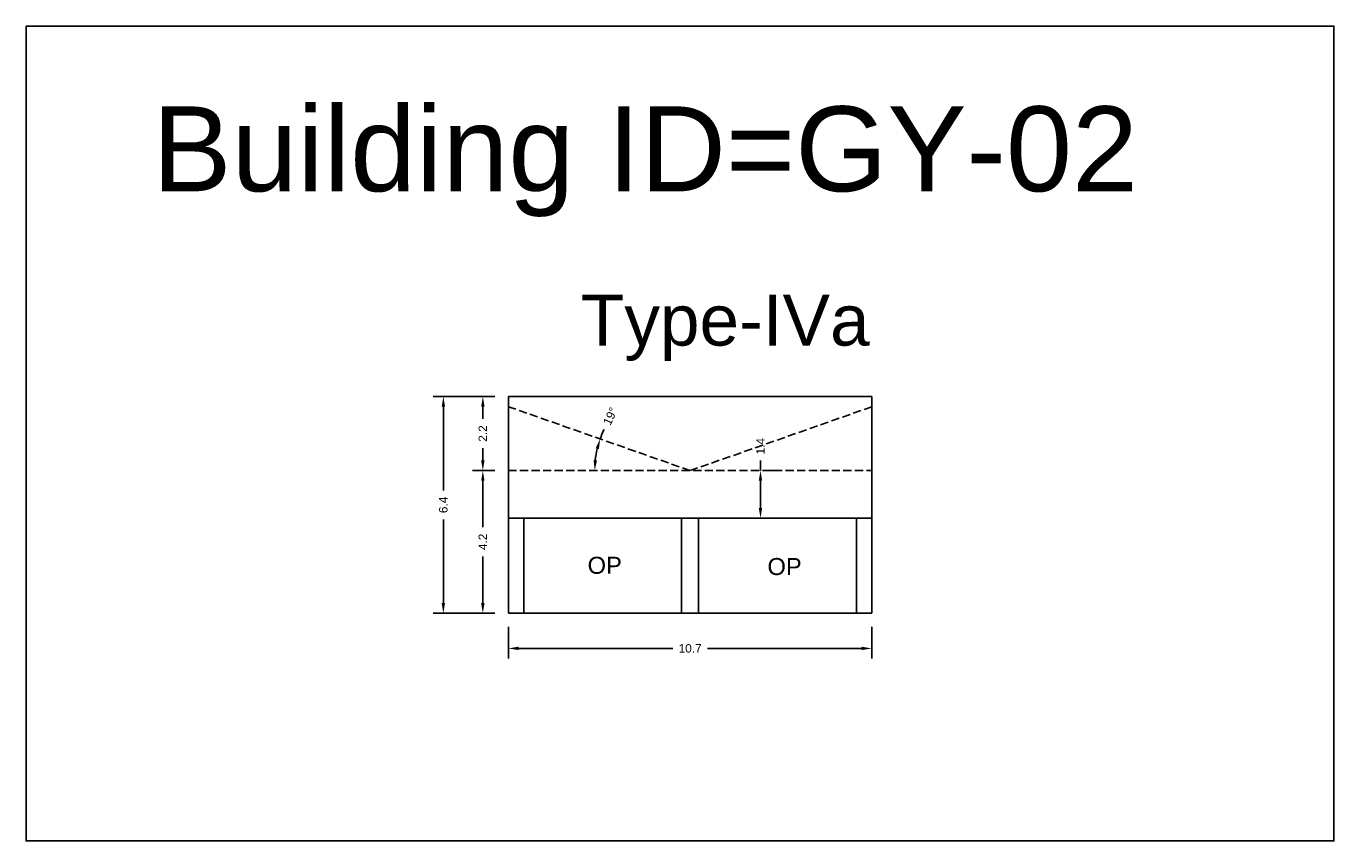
# Model space of a CAD drawing. Header units: metres. Extents: x 3416649 to 3417076, y -6712857 to -6712690.
# Tile 12 of 43: x 3416694 to 3416732, y -6712714 to -6712690. Entities that reach past the tile are written whole.
import ezdxf

# ---------------------------------------------------------------- set-up
doc = ezdxf.new("R2010")
doc.units = ezdxf.units.M
doc.linetypes.add('ACAD_ISO02W100', pattern=[15, 12, -3])
doc.layers.add('Dotted', color=7, linetype='ACAD_ISO02W100', plot=False)
doc.styles.get("Standard").update_dxf_attribs({"font": 'arial.ttf'})
doc.dimstyles.new('ISO-25', dxfattribs={"dimtxt": 0.25, "dimasz": 0.3, "dimexe": 0.3, "dimexo": 0.4, "dimgap": 0.2, "dimtad": 0, "dimdec": 1, "dimdsep": 46, "dimtxsty": 'Standard', "dimcen": 2.5, "dimadec": 0, "dimazin": 0, "dimtfac": 1, "dimtdec": 1, "dimtmove": 0, "dimatfit": 3, "dimfxl": 1, "dimarcsym": 0})

# ---------------------------------------------------------------- blocks, each defined once
blk = doc.blocks.new('*D9')
at = {"color": 0, "lineweight": -2, "transparency": 16777216}
for p, q in [((3416707.847, -6712707.764), (3416707.847, -6712708.698)), ((3416718.547, -6712707.764), (3416718.547, -6712708.698)), ((3416708.147, -6712708.398), (3416712.684, -6712708.398)), ((3416718.247, -6712708.398), (3416713.71, -6712708.398))]:
    blk.add_line(p, q, dxfattribs=at)
at = {"color": 0, "transparency": 16777216}
for points in [[(3416708.147, -6712708.348), (3416708.147, -6712708.448), (3416707.847, -6712708.398)], [(3416718.247, -6712708.348), (3416718.247, -6712708.448), (3416718.547, -6712708.398)]]:
    blk.add_solid(points, dxfattribs=at)
at = {"layer": 'Defpoints', "color": 0, "transparency": 16777216}
for p in [(3416707.847, -6712707.364), (3416718.547, -6712707.364), (3416718.547, -6712708.398)]:
    blk.add_point(p, dxfattribs=at)
at = {"color": 0, "transparency": 16777216, "insert": (3416713.197, -6712708.398), "char_height": 0.25, "attachment_point": 5}
blk.add_mtext('10.7', dxfattribs=at)
blk = doc.blocks.new('*D10')
at = {"color": 0, "lineweight": -2, "transparency": 16777216}
for start, end in [(154.5167, 160.6384), (166.7601, 173.8783)]:
    blk.add_arc((3416713.197, -6712703.164), 2.809, start, end, dxfattribs=at)
at = {"color": 0, "transparency": 16777216}
for points in [[(3416710.415, -6712702.506), (3416710.511, -6712702.534), (3416710.547, -6712702.232)], [(3416710.454, -6712702.867), (3416710.354, -6712702.861), (3416710.388, -6712703.164)]]:
    blk.add_solid(points, dxfattribs=at)
at = {"layer": 'Defpoints', "color": 0, "transparency": 16777216}
for p in [(3416707.847, -6712701.284), (3416710.406, -6712702.848), (3416707.847, -6712703.164), (3416713.197, -6712703.164), (3416718.547, -6712703.164)]:
    blk.add_point(p, dxfattribs=at)
at = {"color": 0, "transparency": 16777216, "insert": (3416710.848, -6712701.564), "char_height": 0.25, "attachment_point": 5, "rotation": 64.5167}
blk.add_mtext('19°', dxfattribs=at)
blk = doc.blocks.new('*D11')
at = {"color": 0, "lineweight": -2, "transparency": 16777216}
for p, q in [((3416707.447, -6712703.164), (3416706.793, -6712703.164)), ((3416707.093, -6712703.464), (3416707.093, -6712704.832)), ((3416707.093, -6712707.064), (3416707.093, -6712705.695)), ((3416707.447, -6712707.364), (3416706.793, -6712707.364))]:
    blk.add_line(p, q, dxfattribs=at)
at = {"color": 0, "transparency": 16777216}
for points in [[(3416707.043, -6712703.464), (3416707.143, -6712703.464), (3416707.093, -6712703.164)], [(3416707.043, -6712707.064), (3416707.143, -6712707.064), (3416707.093, -6712707.364)]]:
    blk.add_solid(points, dxfattribs=at)
at = {"layer": 'Defpoints', "color": 0, "transparency": 16777216}
for p in [(3416707.093, -6712703.164), (3416707.847, -6712703.164), (3416707.847, -6712707.364)]:
    blk.add_point(p, dxfattribs=at)
at = {"color": 0, "transparency": 16777216, "insert": (3416707.093, -6712705.264), "char_height": 0.25, "attachment_point": 5, "rotation": 90}
blk.add_mtext('4.2', dxfattribs=at)
blk = doc.blocks.new('*D12')
at = {"color": 0, "lineweight": -2, "transparency": 16777216}
for p, q in [((3416707.447, -6712700.984), (3416706.793, -6712700.984)), ((3416707.093, -6712701.284), (3416707.093, -6712701.645)), ((3416707.093, -6712702.864), (3416707.093, -6712702.502)), ((3416707.447, -6712703.164), (3416706.793, -6712703.164))]:
    blk.add_line(p, q, dxfattribs=at)
at = {"color": 0, "transparency": 16777216}
for points in [[(3416707.043, -6712701.284), (3416707.143, -6712701.284), (3416707.093, -6712700.984)], [(3416707.043, -6712702.864), (3416707.143, -6712702.864), (3416707.093, -6712703.164)]]:
    blk.add_solid(points, dxfattribs=at)
at = {"layer": 'Defpoints', "color": 0, "transparency": 16777216}
for p in [(3416707.093, -6712700.984), (3416707.847, -6712700.984), (3416707.847, -6712703.164)]:
    blk.add_point(p, dxfattribs=at)
at = {"color": 0, "transparency": 16777216, "insert": (3416707.093, -6712702.074), "char_height": 0.25, "attachment_point": 5, "rotation": 90}
blk.add_mtext('2.2', dxfattribs=at)
blk = doc.blocks.new('*D13')
at = {"color": 0, "lineweight": -2, "transparency": 16777216}
for p, q in [((3416707.447, -6712700.984), (3416705.63, -6712700.984)), ((3416705.93, -6712701.284), (3416705.93, -6712703.746)), ((3416705.93, -6712707.064), (3416705.93, -6712704.601)), ((3416707.447, -6712707.364), (3416705.63, -6712707.364))]:
    blk.add_line(p, q, dxfattribs=at)
at = {"color": 0, "transparency": 16777216}
for points in [[(3416705.88, -6712701.284), (3416705.98, -6712701.284), (3416705.93, -6712700.984)], [(3416705.88, -6712707.064), (3416705.98, -6712707.064), (3416705.93, -6712707.364)]]:
    blk.add_solid(points, dxfattribs=at)
at = {"layer": 'Defpoints', "color": 0, "transparency": 16777216}
for p in [(3416705.93, -6712700.984), (3416707.847, -6712700.984), (3416707.847, -6712707.364)]:
    blk.add_point(p, dxfattribs=at)
at = {"color": 0, "transparency": 16777216, "insert": (3416705.93, -6712704.174), "char_height": 0.25, "attachment_point": 5, "rotation": 90}
blk.add_mtext('6.4', dxfattribs=at)
blk = doc.blocks.new('*D14')
at = {"color": 0, "lineweight": -2, "transparency": 16777216}
for p, q in [((3416715.268, -6712703.164), (3416715.268, -6712702.864)), ((3416715.668, -6712703.164), (3416715.568, -6712703.164)), ((3416715.268, -6712704.264), (3416715.268, -6712703.464)), ((3416715.668, -6712704.564), (3416715.568, -6712704.564))]:
    blk.add_line(p, q, dxfattribs=at)
at = {"color": 0, "transparency": 16777216}
for points in [[(3416715.218, -6712703.464), (3416715.318, -6712703.464), (3416715.268, -6712703.164)], [(3416715.218, -6712704.264), (3416715.318, -6712704.264), (3416715.268, -6712704.564)]]:
    blk.add_solid(points, dxfattribs=at)
at = {"layer": 'Defpoints', "color": 0, "transparency": 16777216}
for p in [(3416715.268, -6712703.164), (3416715.268, -6712703.164), (3416715.268, -6712704.564)]:
    blk.add_point(p, dxfattribs=at)
at = {"color": 0, "transparency": 16777216, "insert": (3416715.268, -6712702.448), "char_height": 0.25, "attachment_point": 5, "rotation": 90}
blk.add_mtext('1.4', dxfattribs=at)

msp = doc.modelspace()

# ---------------------------------------------------------------- linework, layer by layer
for points in [[(3416693.646, -6712690.082), (3416732.15, -6712690.082), (3416732.15, -6712714.063), (3416693.646, -6712714.063)], [(3416708.297, -6712704.564), (3416712.947, -6712704.564), (3416712.947, -6712707.364), (3416708.297, -6712707.364)]]:
    msp.add_lwpolyline(points, close=True)
for points in [[(3416707.847, -6712700.984), (3416707.847, -6712707.364)], [(3416707.847, -6712700.984), (3416718.547, -6712700.984)], [(3416718.547, -6712700.984), (3416718.547, -6712707.364)], [(3416707.847, -6712704.564), (3416718.547, -6712704.564)], [(3416708.297, -6712704.564), (3416708.297, -6712707.364)], [(3416712.947, -6712704.564), (3416712.947, -6712707.364)], [(3416713.447, -6712704.564), (3416713.447, -6712707.364)], [(3416718.097, -6712704.564), (3416718.097, -6712707.364)], [(3416707.847, -6712707.364), (3416718.547, -6712707.364)]]:
    msp.add_lwpolyline(points)
at = {"layer": 'Dotted', "ltscale": 0.02}
for points in [[(3416718.547, -6712701.284), (3416713.197, -6712703.164), (3416707.847, -6712701.284)], [(3416707.847, -6712703.164), (3416718.547, -6712703.164)]]:
    msp.add_lwpolyline(points, dxfattribs=at)

# ---------------------------------------------------------------- texts
at = {"attachment_point": 1}
for s, width, heights, insert, char_height in [('Building ID=GY-02', 67.86454, [0.517], (3416697.363, -6712692.443), 2.5), ('Type-IVa ', 9.99112, [0.517], (3416709.98, -6712697.985), 1.5), ('OP', 1.17554, [0], (3416710.177, -6712705.702), 0.5), ('OP', 1.17554, [0], (3416715.473, -6712705.738), 0.5)]:
    msp.add_mtext_dynamic_manual_height_columns(s, width=width, gutter_width=12.5, heights=heights, dxfattribs=dict(at, insert=insert, char_height=char_height))

# ---------------------------------------------------------------- dimensions: what is measured, and where the dimension line sits
for base, p1, p2, picture, middle in [((3416705.93, -6712700.984), (3416707.847, -6712707.364), (3416707.847, -6712700.984), '*D13', (3416705.93, -6712704.174)), ((3416707.093, -6712700.984), (3416707.847, -6712703.164), (3416707.847, -6712700.984), '*D12', (3416707.093, -6712702.074)), ((3416715.268, -6712703.164), (3416715.268, -6712704.564), (3416715.268, -6712703.164), '*D14', (3416715.268, -6712702.448)), ((3416707.093, -6712703.164), (3416707.847, -6712707.364), (3416707.847, -6712703.164), '*D11', (3416707.093, -6712705.264))]:
    dim = msp.add_linear_dim(base=base, p1=p1, p2=p2, angle=90, dimstyle='ISO-25')
    dim.commit()
    dim.dimension.update_dxf_attribs({"geometry": picture, "text_midpoint": middle})
dim = msp.add_angular_dim_2l(base=(3416710.406, -6712702.848), line1=((3416713.197, -6712703.164), (3416707.847, -6712701.284)), line2=((3416707.847, -6712703.164), (3416718.547, -6712703.164)), dimstyle='ISO-25')
dim.commit()
dim.dimension.update_dxf_attribs({"geometry": '*D10', "text_midpoint": (3416710.848, -6712701.564)})
dim = msp.add_linear_dim(base=(3416718.547, -6712708.398), p1=(3416707.847, -6712707.364), p2=(3416718.547, -6712707.364), dimstyle='ISO-25')
dim.commit()
dim.dimension.update_dxf_attribs({"geometry": '*D9', "text_midpoint": (3416713.197, -6712708.398)})

doc.saveas('drawing.dxf')
